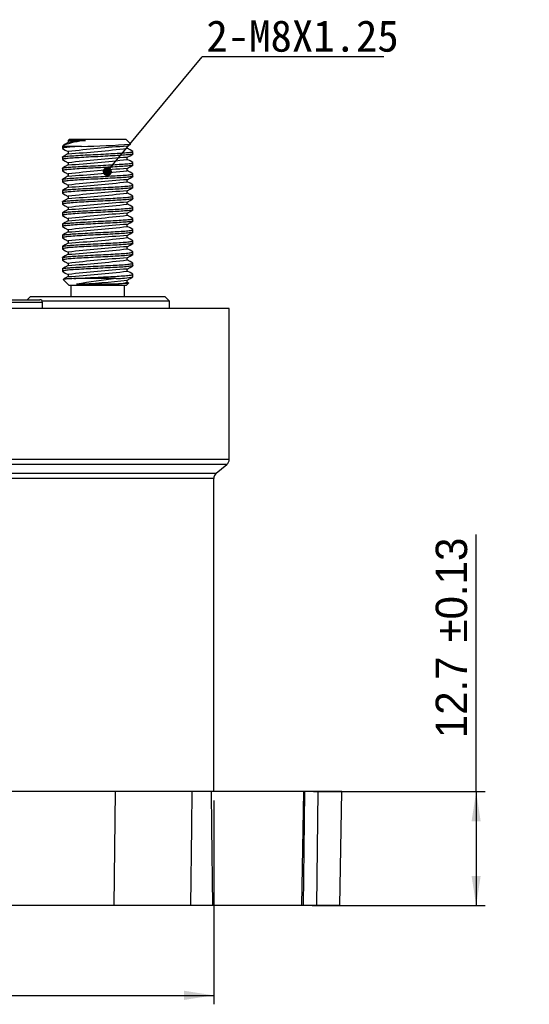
# Paper-space layout 'Sheet1' of a CAD drawing. Header units: millimetres. Extents: x 0 to 756, y -181 to 613.
# Tile 11 of 22: x 131 to 188, y 157 to 267. Entities that reach past the tile are written whole.
import ezdxf

# ---------------------------------------------------------------- set-up
doc = ezdxf.new("R2010")
doc.units = ezdxf.units.MM
doc.layers.add('DIMENSION', color=6, linetype='Continuous')
doc.styles.add('SLDTEXTSTYLE6', font='<Japanese Only Translation>')
doc.styles.add('SLDTEXTSTYLE7', font='SIMFANG.TTF')
doc.styles.get("Standard").update_dxf_attribs({"font": '<Japanese Only Translation>'})
doc.dimstyles.new('SLDDIMSTYLE2', dxfattribs={"dimtxt": 0.18, "dimasz": 1.016, "dimexe": 0, "dimexo": 0.0625, "dimgap": 0, "dimtad": 0, "dimtih": 1, "dimtoh": 1, "dimdec": 0, "dimrnd": 1e-09, "dimzin": 0, "dimdsep": 46, "dimtxsty": 'Standard', "dimblk1": 'DOT', "dimblk2": 'DOT', "dimsah": 1, "dimcen": 0.09, "dimadec": 0, "dimazin": 0, "dimtfac": 1.016, "dimtdec": 0, "dimtofl": 0, "dimtmove": 0, "dimatfit": 3, "dimldrblk": 'DOT', "dimfxl": 0, "dimfrac": 2, "dimtolj": 1, "dimtzin": 0, "dimarcsym": 0})
doc.dimstyles.new('SLDDIMSTYLE3', dxfattribs={"dimtxt": 3.5, "dimasz": 3.302, "dimexe": 0, "dimexo": 0.0625, "dimgap": 0.875, "dimtad": 1, "dimdec": 1, "dimrnd": 1e-09, "dimzin": 12, "dimdsep": 46, "dimtxsty": 'SLDTEXTSTYLE6', "dimsah": 1, "dimcen": 0.09, "dimadec": 0, "dimazin": 3, "dimtfac": 1, "dimtdec": 1, "dimtofl": 0, "dimtmove": 0, "dimatfit": 3, "dimfxl": 0, "dimfrac": 2, "dimtolj": 1, "dimtzin": 12, "dimarcsym": 0})
doc.dimstyles.new('SLDDIMSTYLE4', dxfattribs={"dimtxt": 3.5, "dimasz": 3.302, "dimexe": 0, "dimexo": 0.0625, "dimgap": 0.875, "dimtad": 1, "dimdec": 1, "dimrnd": 1e-09, "dimzin": 12, "dimdsep": 46, "dimtxsty": 'SLDTEXTSTYLE6', "dimsah": 1, "dimcen": 0.09, "dimadec": 0, "dimazin": 3, "dimtol": 1, "dimtp": 0.13, "dimtm": 0.13, "dimtfac": 1, "dimtofl": 0, "dimtmove": 0, "dimatfit": 3, "dimfxl": 0, "dimfrac": 2, "dimtolj": 1, "dimarcsym": 0})

# ---------------------------------------------------------------- blocks, each defined once
blk = doc.blocks.new('_D_1')
at = {"layer": 'DIMENSION', "color": 7}
for p, q in [((99.98, 179.77), (99.98, 157.07)), ((152.55, 179.77), (152.55, 157.07)), ((99.98, 158.07), (152.55, 158.07))]:
    blk.add_line(p, q, dxfattribs=at)
for points in [[(99.98, 158.07), (103.28, 157.56), (103.28, 158.58)], [(152.55, 158.07), (149.25, 158.58), (149.25, 157.56)]]:
    blk.add_solid(points, dxfattribs=at)
at = {"layer": 'DIMENSION', "color": 7, "char_height": 3.5, "attachment_point": 1, "style": 'SLDTEXTSTYLE6'}
for s, insert in [('%%c', (114.86, 162.58)), ('52.6', (119.97, 162.59))]:
    blk.add_mtext(s, dxfattribs=dict(at, insert=insert))
blk = doc.blocks.new('_D_2')
at = {"layer": 'DIMENSION', "color": 7}
for p, q in [((181.8, 180.77), (181.8, 209.41)), ((163.66, 180.77), (182.8, 180.77)), ((181.8, 180.77), (181.8, 168.07)), ((163.52, 168.07), (182.8, 168.07))]:
    blk.add_line(p, q, dxfattribs=at)
for points in [[(181.8, 180.77), (181.29, 177.47), (182.3, 177.47)], [(181.8, 168.07), (182.3, 171.37), (181.29, 171.37)]]:
    blk.add_solid(points, dxfattribs=at)
at = {"layer": 'DIMENSION', "color": 7, "char_height": 3.5, "attachment_point": 1, "rotation": 90, "style": 'SLDTEXTSTYLE6'}
for s, insert in [(' ±0.13', (177.29, 196.08)), ('12.7', (177.29, 186.72))]:
    blk.add_mtext(s, dxfattribs=dict(at, insert=insert))
blk = doc.blocks.new('SW_NOTE_0_7')
at = {"layer": 'DIMENSION', "color": 0}
blk.add_line((20.26, 0), (0, 0), dxfattribs=at)
at = {"layer": 'DIMENSION', "color": 0, "insert": (0.48, 4.09), "char_height": 3.5, "attachment_point": 1, "style": 'SLDTEXTSTYLE7'}
blk.add_mtext('2-M8X1.25 ', dxfattribs=at)
blk = doc.blocks.new('_Dot')
at = {"color": 0, "linetype": 'ByBlock', "lineweight": -2}
blk.add_line((-0.5, 0), (-1, 0), dxfattribs=at)
at = {"color": 0, "linetype": 'ByBlock', "const_width": 0.5}
blk.add_lwpolyline([(-0.25, 0, 1), (0.25, 0, 1)], format="xyb", close=True, dxfattribs=at)

psp = doc.layouts.new('Sheet1')

# ---------------------------------------------------------------- linework, layer by layer
at = {"color": 7, "linetype": 'Continuous', "lineweight": 25}
for p, q in [((136.44, 253.42), (136.31, 253.29)), ((142.79, 253.42), (136.44, 253.42)), ((143.3, 252.91), (142.79, 253.42)), ((135.77, 252.75), (135.68, 252.65)), ((135.68, 252.65), (135.68, 252.44)), ((137.82, 252.65), (135.68, 252.65)), ((136.31, 253.29), (136.31, 253.07)), ((136.31, 253.29), (138.27, 253.29)), ((142.92, 252.44), (142.92, 252.68)), ((135.68, 251.45), (135.68, 251.19)), ((136.31, 252.07), (136.31, 251.83)), ((142.92, 251.19), (142.92, 251.44)), ((143.55, 251.81), (143.55, 252.07)), ((135.68, 250.2), (135.68, 249.95)), ((136.31, 250.82), (136.31, 250.58)), ((142.92, 249.95), (142.92, 250.19)), ((143.55, 250.57), (143.55, 250.83)), ((136.31, 249.58), (136.31, 249.34)), ((143.55, 249.32), (143.55, 249.58)), ((135.68, 248.96), (135.68, 248.7)), ((136.31, 248.34), (136.31, 248.09)), ((142.92, 248.7), (142.92, 248.95)), ((143.55, 248.08), (143.55, 248.34)), ((135.68, 247.72), (135.68, 247.46)), ((136.31, 247.09), (136.31, 246.85)), ((142.92, 247.46), (142.92, 247.7)), ((143.55, 246.84), (143.55, 247.09)), ((135.68, 246.47), (135.68, 246.21)), ((136.31, 245.85), (136.31, 245.6)), ((142.92, 246.21), (142.92, 246.46)), ((143.55, 245.59), (143.55, 245.85)), ((135.68, 245.23), (135.68, 244.97)), ((142.92, 244.97), (142.92, 245.21)), ((135.68, 243.98), (135.68, 243.72)), ((136.31, 244.6), (136.31, 244.36)), ((142.92, 243.73), (142.92, 243.97)), ((143.55, 244.35), (143.55, 244.6)), ((135.68, 242.74), (135.68, 242.48)), ((136.31, 243.36), (136.31, 243.11)), ((142.92, 242.48), (142.92, 242.73)), ((143.55, 243.1), (143.55, 243.36)), ((135.68, 241.49), (135.68, 241.23)), ((136.31, 242.11), (136.31, 241.87)), ((142.92, 241.24), (142.92, 241.48)), ((143.55, 241.86), (143.55, 242.11)), ((135.68, 240.25), (135.68, 239.99)), ((136.31, 240.87), (136.31, 240.62)), ((142.92, 239.99), (142.92, 240.24)), ((143.55, 240.61), (143.55, 240.87)), ((136.31, 239.62), (136.31, 239.38)), ((143.55, 239.37), (143.55, 239.63)), ((135.68, 239), (135.68, 238.75)), ((136.31, 238.38), (136.31, 238.14)), ((142.92, 238.75), (142.92, 238.99)), ((143.55, 238.12), (143.55, 238.38)), ((135.78, 237.82), (136.44, 237.16)), ((142.79, 237.16), (136.44, 237.16)), ((136.64, 237.16), (136.64, 235.92)), ((141.67, 237.92), (136.96, 237.92)), ((141.13, 237.29), (137.25, 237.29)), ((142.59, 235.92), (142.59, 237.16)), ((142.79, 237.16), (143.05, 237.42)), ((142.92, 237.5), (142.92, 237.75)), ((143.05, 237.44), (142.92, 237.51)), ((132.12, 235.92), (131.77, 235.57)), ((132.12, 235.92), (141.94, 235.92)), ((141.94, 235.92), (147.12, 235.92)), ((147.62, 235.42), (147.12, 235.92)), ((129.78, 235.57), (133.17, 235.57)), ((133.47, 235.27), (129.78, 235.27)), ((142.09, 235.42), (133.43, 235.42)), ((133.47, 234.57), (133.47, 235.27)), ((147.62, 235.42), (142.09, 235.42)), ((147.62, 234.57), (147.62, 235.42)), ((154.27, 234.57), (98.26, 234.57)), ((154.27, 217.8), (154.27, 234.57)), ((98.26, 217.8), (154.27, 217.8)), ((154, 217.21), (126.27, 217.21)), ((152.83, 216.23), (154, 217.21)), ((99.7, 216.23), (152.83, 216.23)), ((152.55, 215.65), (126.27, 215.65)), ((152.55, 180.77), (152.55, 215.65)), ((141.56, 180.77), (110.97, 180.77)), ((141.56, 180.77), (141.43, 168.07)), ((150.1, 180.77), (141.56, 180.77)), ((152.28, 180.77), (150.1, 180.77)), ((162.58, 180.77), (152.28, 180.77)), ((162.36, 168.07), (162.58, 180.77)), ((162.66, 180.77), (162.58, 180.77)), ((164.14, 180.77), (162.66, 180.77)), ((164.14, 180.77), (164.02, 168.07)), ((166.83, 180.77), (164.14, 180.77)), ((166.61, 168.07), (166.83, 180.77)), ((141.43, 168.07), (111.1, 168.07)), ((149.98, 168.07), (141.43, 168.07)), ((152.42, 168.07), (149.98, 168.07)), ((162.36, 168.07), (152.42, 168.07)), ((162.52, 168.07), (162.36, 168.07)), ((164.02, 168.07), (162.52, 168.07)), ((166.61, 168.07), (164.02, 168.07))]:
    psp.add_line(p, q, dxfattribs=at)
at = {"color": 7, "linetype": 'Continuous', "lineweight": 25, "flags": 128}
for points in [[(137.82, 252.65), (137.57, 252.64), (137.32, 252.62), (137.09, 252.61), (136.88, 252.59), (136.68, 252.58), (136.5, 252.57), (136.33, 252.55), (136.18, 252.54), (136.05, 252.52), (135.94, 252.51), (135.84, 252.49), (135.77, 252.48), (135.72, 252.47), (135.69, 252.45), (135.68, 252.44), (135.69, 252.42), (135.69, 252.42)], [(135.69, 252.42), (136.01, 252.24), (136.31, 252.06)], [(136.33, 253.08), (136.01, 252.9), (135.83, 252.79)], [(142.9, 252.67), (143.22, 252.86), (143.29, 252.9)], [(143.54, 252.09), (143.22, 252.27), (142.92, 252.45)], [(135.68, 251.45), (135.68, 251.45), (135.69, 251.47), (135.73, 251.48), (135.79, 251.5), (135.87, 251.51), (135.96, 251.53), (136.07, 251.54), (136.2, 251.55), (136.34, 251.57), (136.5, 251.58), (136.64, 251.59), (136.79, 251.6), (136.96, 251.61), (137.19, 251.63), (137.43, 251.64), (137.69, 251.66), (137.96, 251.68), (138.24, 251.69), (138.53, 251.71), (138.82, 251.72), (139.11, 251.74), (139.39, 251.75), (139.68, 251.76), (139.97, 251.78), (140.26, 251.79), (140.54, 251.81), (140.83, 251.82), (141.08, 251.84), (141.33, 251.85), (141.58, 251.86), (141.8, 251.88), (142.02, 251.89), (142.24, 251.9), (142.45, 251.92), (142.64, 251.93), (142.82, 251.95), (142.98, 251.96), (143.12, 251.98), (143.24, 251.99), (143.34, 252.01), (143.42, 252.02), (143.48, 252.03), (143.52, 252.05), (143.55, 252.06), (143.55, 252.07), (143.54, 252.09)], [(143.55, 251.81), (143.55, 251.8), (143.52, 251.79), (143.47, 251.78), (143.41, 251.76), (143.32, 251.75), (143.21, 251.73), (143.08, 251.72), (142.93, 251.7), (142.78, 251.69), (142.61, 251.67), (142.42, 251.66), (142.23, 251.65), (142.02, 251.63), (141.79, 251.62), (141.55, 251.61), (141.29, 251.59), (141.02, 251.58), (140.75, 251.56), (140.46, 251.55), (140.19, 251.53), (139.92, 251.52), (139.65, 251.5), (139.38, 251.49), (139.11, 251.48), (138.85, 251.47), (138.59, 251.45), (138.33, 251.44), (138.07, 251.42), (137.82, 251.41), (137.57, 251.39), (137.32, 251.38), (137.09, 251.36), (136.88, 251.35), (136.68, 251.34), (136.5, 251.32), (136.33, 251.31), (136.18, 251.29), (136.05, 251.28), (135.94, 251.27), (135.84, 251.25), (135.77, 251.23), (135.72, 251.22), (135.69, 251.21), (135.68, 251.19), (135.69, 251.18), (135.69, 251.18)], [(136.33, 251.84), (136.01, 251.65), (135.69, 251.47)], [(142.9, 251.43), (143.22, 251.61), (143.54, 251.8)], [(143.54, 250.84), (143.22, 251.03), (142.92, 251.2)], [(135.68, 250.2), (135.68, 250.21), (135.69, 250.22), (135.73, 250.24), (135.79, 250.25), (135.87, 250.27), (135.96, 250.28), (136.07, 250.3), (136.2, 250.31), (136.34, 250.32), (136.5, 250.34), (136.64, 250.35), (136.79, 250.36), (136.96, 250.37), (137.19, 250.38), (137.43, 250.4), (137.69, 250.42), (137.96, 250.43), (138.24, 250.45), (138.53, 250.46), (138.82, 250.48), (139.11, 250.49), (139.39, 250.5), (139.68, 250.52), (139.97, 250.53), (140.26, 250.55), (140.54, 250.56), (140.83, 250.58), (141.08, 250.59), (141.33, 250.61), (141.58, 250.62), (141.8, 250.63), (142.02, 250.65), (142.24, 250.66), (142.45, 250.67), (142.64, 250.69), (142.82, 250.7), (142.98, 250.72), (143.12, 250.73), (143.24, 250.75), (143.34, 250.76), (143.42, 250.78), (143.48, 250.79), (143.52, 250.8), (143.55, 250.82), (143.55, 250.83), (143.54, 250.84)], [(143.55, 250.57), (143.55, 250.56), (143.52, 250.54), (143.47, 250.53), (143.41, 250.52), (143.32, 250.5), (143.21, 250.49), (143.08, 250.47), (142.93, 250.46), (142.78, 250.44), (142.61, 250.43), (142.42, 250.42), (142.23, 250.4), (142.02, 250.39), (141.79, 250.38), (141.55, 250.36), (141.29, 250.35), (141.02, 250.33), (140.75, 250.32), (140.46, 250.3), (140.19, 250.29), (139.92, 250.27), (139.65, 250.26), (139.38, 250.25), (139.11, 250.23), (138.85, 250.22), (138.59, 250.21), (138.33, 250.19), (138.07, 250.18), (137.82, 250.17), (137.57, 250.15), (137.32, 250.14), (137.09, 250.12), (136.88, 250.11), (136.68, 250.09), (136.5, 250.08), (136.33, 250.06), (136.18, 250.05), (136.05, 250.04), (135.94, 250.02), (135.84, 250.01), (135.77, 249.99), (135.72, 249.98), (135.69, 249.96), (135.68, 249.95), (135.69, 249.94), (135.69, 249.93)], [(135.69, 251.18), (136.01, 250.99), (136.31, 250.82)], [(136.33, 250.59), (136.01, 250.41), (135.69, 250.22)], [(142.9, 250.18), (143.22, 250.37), (143.54, 250.55)], [(135.68, 248.96), (135.68, 248.96), (135.69, 248.98), (135.73, 248.99), (135.79, 249.01), (135.87, 249.02), (135.96, 249.04), (136.07, 249.05), (136.2, 249.06), (136.34, 249.08), (136.5, 249.09), (136.64, 249.1), (136.79, 249.11), (136.96, 249.12), (137.19, 249.14), (137.43, 249.15), (137.69, 249.17), (137.96, 249.19), (138.24, 249.2), (138.53, 249.22), (138.82, 249.23), (139.11, 249.25), (139.39, 249.26), (139.68, 249.27), (139.97, 249.29), (140.26, 249.3), (140.54, 249.32), (140.83, 249.33), (141.08, 249.35), (141.33, 249.36), (141.58, 249.38), (141.8, 249.39), (142.02, 249.4), (142.24, 249.42), (142.45, 249.43), (142.64, 249.44), (142.82, 249.46), (142.98, 249.47), (143.12, 249.49), (143.24, 249.5), (143.34, 249.52), (143.42, 249.53), (143.48, 249.54), (143.52, 249.56), (143.55, 249.57), (143.55, 249.59), (143.54, 249.6)], [(143.55, 249.32), (143.55, 249.31), (143.52, 249.3), (143.47, 249.29), (143.41, 249.27), (143.32, 249.26), (143.21, 249.24), (143.08, 249.23), (142.93, 249.21), (142.78, 249.2), (142.61, 249.18), (142.42, 249.17), (142.23, 249.16), (142.02, 249.14), (141.79, 249.13), (141.55, 249.12), (141.29, 249.1), (141.02, 249.09), (140.75, 249.07), (140.46, 249.06), (140.19, 249.04), (139.92, 249.03), (139.65, 249.01), (139.38, 249), (139.11, 248.99), (138.85, 248.98), (138.59, 248.96), (138.33, 248.95), (138.07, 248.93), (137.82, 248.92), (137.57, 248.91), (137.32, 248.89), (137.09, 248.88), (136.88, 248.86), (136.68, 248.85), (136.5, 248.83), (136.33, 248.82), (136.18, 248.81), (136.05, 248.79), (135.94, 248.78), (135.84, 248.76), (135.77, 248.75), (135.72, 248.73), (135.69, 248.72), (135.68, 248.7), (135.69, 248.69), (135.69, 248.69)], [(135.69, 249.93), (136.01, 249.75), (136.31, 249.57)], [(136.33, 249.35), (136.01, 249.16), (135.69, 248.98)], [(142.9, 248.94), (143.22, 249.12), (143.54, 249.31)], [(143.54, 249.6), (143.22, 249.78), (142.92, 249.96)], [(135.68, 247.72), (135.68, 247.72), (135.69, 247.73), (135.73, 247.75), (135.79, 247.76), (135.87, 247.78), (135.96, 247.79), (136.07, 247.81), (136.2, 247.82), (136.34, 247.83), (136.5, 247.85), (136.64, 247.86), (136.79, 247.87), (136.96, 247.88), (137.19, 247.89), (137.43, 247.91), (137.69, 247.93), (137.96, 247.94), (138.24, 247.96), (138.53, 247.97), (138.82, 247.99), (139.11, 248), (139.39, 248.02), (139.68, 248.03), (139.97, 248.04), (140.26, 248.06), (140.54, 248.07), (140.83, 248.09), (141.08, 248.1), (141.33, 248.12), (141.58, 248.13), (141.8, 248.14), (142.02, 248.16), (142.24, 248.17), (142.45, 248.18), (142.64, 248.2), (142.82, 248.21), (142.98, 248.23), (143.12, 248.24), (143.24, 248.26), (143.34, 248.27), (143.42, 248.29), (143.48, 248.3), (143.52, 248.31), (143.55, 248.33), (143.55, 248.34), (143.54, 248.35)], [(143.55, 248.08), (143.55, 248.07), (143.52, 248.06), (143.47, 248.04), (143.41, 248.03), (143.32, 248.01), (143.21, 248), (143.08, 247.98), (142.93, 247.97), (142.78, 247.95), (142.61, 247.94), (142.42, 247.93), (142.23, 247.91), (142.02, 247.9), (141.79, 247.89), (141.55, 247.87), (141.29, 247.86), (141.02, 247.84), (140.75, 247.83), (140.46, 247.81), (140.19, 247.8), (139.92, 247.78), (139.65, 247.77), (139.38, 247.76), (139.11, 247.74), (138.85, 247.73), (138.59, 247.72), (138.33, 247.7), (138.07, 247.69), (137.82, 247.68), (137.57, 247.66), (137.32, 247.65), (137.09, 247.63), (136.88, 247.62), (136.68, 247.6), (136.5, 247.59), (136.33, 247.57), (136.18, 247.56), (136.05, 247.55), (135.94, 247.53), (135.84, 247.52), (135.77, 247.5), (135.72, 247.49), (135.69, 247.47), (135.68, 247.46), (135.69, 247.45), (135.69, 247.44)], [(135.69, 248.69), (136.01, 248.5), (136.31, 248.33)], [(136.33, 248.1), (136.01, 247.92), (135.69, 247.73)], [(142.9, 247.69), (143.22, 247.88), (143.54, 248.06)], [(143.54, 248.35), (143.22, 248.54), (142.92, 248.71)], [(135.68, 246.47), (135.68, 246.47), (135.69, 246.49), (135.73, 246.5), (135.79, 246.52), (135.87, 246.53), (135.96, 246.55), (136.07, 246.56), (136.2, 246.58), (136.34, 246.59), (136.5, 246.6), (136.64, 246.61), (136.79, 246.62), (136.96, 246.63), (137.19, 246.65), (137.43, 246.67), (137.69, 246.68), (137.96, 246.7), (138.24, 246.71), (138.53, 246.73), (138.82, 246.74), (139.11, 246.76), (139.39, 246.77), (139.68, 246.78), (139.97, 246.8), (140.26, 246.81), (140.54, 246.83), (140.83, 246.84), (141.08, 246.86), (141.33, 246.87), (141.58, 246.89), (141.8, 246.9), (142.02, 246.91), (142.24, 246.93), (142.45, 246.94), (142.64, 246.95), (142.82, 246.97), (142.98, 246.98), (143.12, 247), (143.24, 247.01), (143.34, 247.03), (143.42, 247.04), (143.48, 247.06), (143.52, 247.07), (143.55, 247.08), (143.55, 247.1), (143.54, 247.11)], [(143.55, 246.84), (143.55, 246.82), (143.52, 246.81), (143.47, 246.8), (143.41, 246.78), (143.32, 246.77), (143.21, 246.75), (143.08, 246.74), (142.93, 246.72), (142.78, 246.71), (142.61, 246.7), (142.42, 246.68), (142.23, 246.67), (142.02, 246.66), (141.79, 246.64), (141.55, 246.63), (141.29, 246.61), (141.02, 246.6), (140.75, 246.58), (140.46, 246.57), (140.19, 246.55), (139.92, 246.54), (139.65, 246.53), (139.38, 246.51), (139.11, 246.5), (138.85, 246.49), (138.59, 246.47), (138.33, 246.46), (138.07, 246.45), (137.82, 246.43), (137.57, 246.42), (137.32, 246.4), (137.09, 246.39), (136.88, 246.37), (136.68, 246.36), (136.5, 246.34), (136.33, 246.33), (136.18, 246.32), (136.05, 246.3), (135.94, 246.29), (135.84, 246.27), (135.77, 246.26), (135.72, 246.24), (135.69, 246.23), (135.68, 246.21), (135.69, 246.2), (135.69, 246.2)], [(135.69, 247.44), (136.01, 247.26), (136.31, 247.08)], [(136.33, 246.86), (136.01, 246.67), (135.69, 246.49)], [(142.9, 246.45), (143.22, 246.63), (143.54, 246.82)], [(143.54, 247.11), (143.22, 247.29), (142.92, 247.47)], [(135.68, 245.23), (135.68, 245.23), (135.69, 245.24), (135.73, 245.26), (135.79, 245.27), (135.87, 245.29), (135.96, 245.3), (136.07, 245.32), (136.2, 245.33), (136.34, 245.34), (136.5, 245.36), (136.64, 245.37), (136.79, 245.38), (136.96, 245.39), (137.19, 245.41), (137.43, 245.42), (137.69, 245.44), (137.96, 245.45), (138.24, 245.47), (138.53, 245.48), (138.82, 245.5), (139.11, 245.51), (139.39, 245.53), (139.68, 245.54), (139.97, 245.55), (140.26, 245.57), (140.54, 245.58), (140.83, 245.6), (141.08, 245.61), (141.33, 245.63), (141.58, 245.64), (141.8, 245.65), (142.02, 245.67), (142.24, 245.68), (142.45, 245.7), (142.64, 245.71), (142.82, 245.73), (142.98, 245.74), (143.12, 245.76), (143.24, 245.77), (143.34, 245.78), (143.42, 245.8), (143.48, 245.81), (143.52, 245.82), (143.55, 245.84), (143.55, 245.85), (143.54, 245.87)], [(135.69, 246.2), (136.01, 246.01), (136.31, 245.84)], [(143.54, 245.87), (143.22, 246.05), (142.92, 246.23)], [(143.55, 245.59), (143.55, 245.58), (143.52, 245.57), (143.47, 245.55), (143.41, 245.54), (143.32, 245.52), (143.21, 245.51), (143.08, 245.49), (142.93, 245.48), (142.78, 245.46), (142.61, 245.45), (142.42, 245.44), (142.23, 245.42), (142.02, 245.41), (141.79, 245.4), (141.55, 245.38), (141.29, 245.37), (141.02, 245.35), (140.75, 245.34), (140.46, 245.32), (140.19, 245.31), (139.92, 245.29), (139.65, 245.28), (139.38, 245.27), (139.11, 245.25), (138.85, 245.24), (138.59, 245.23), (138.33, 245.21), (138.07, 245.2), (137.82, 245.19), (137.57, 245.17), (137.32, 245.16), (137.09, 245.14), (136.88, 245.13), (136.68, 245.11), (136.5, 245.1), (136.33, 245.09), (136.18, 245.07), (136.05, 245.06), (135.94, 245.04), (135.84, 245.03), (135.77, 245.01), (135.72, 245), (135.69, 244.98), (135.68, 244.97), (135.69, 244.96), (135.69, 244.95)], [(135.68, 243.98), (135.68, 243.98), (135.69, 244), (135.73, 244.01), (135.79, 244.03), (135.87, 244.04), (135.96, 244.06), (136.07, 244.07), (136.2, 244.09), (136.34, 244.1), (136.5, 244.11), (136.64, 244.12), (136.79, 244.13), (136.96, 244.15), (137.19, 244.16), (137.43, 244.18), (137.69, 244.19), (137.96, 244.21), (138.24, 244.22), (138.53, 244.24), (138.82, 244.25), (139.11, 244.27), (139.39, 244.28), (139.68, 244.3), (139.97, 244.31), (140.26, 244.33), (140.54, 244.34), (140.83, 244.36), (141.08, 244.37), (141.33, 244.38), (141.58, 244.4), (141.8, 244.41), (142.02, 244.42), (142.24, 244.44), (142.45, 244.45), (142.64, 244.47), (142.82, 244.48), (142.98, 244.5), (143.12, 244.51), (143.24, 244.52), (143.34, 244.54), (143.42, 244.55), (143.48, 244.57), (143.52, 244.58), (143.55, 244.59), (143.55, 244.61), (143.54, 244.62)], [(136.33, 245.61), (136.01, 245.43), (135.69, 245.24)], [(135.69, 244.95), (136.01, 244.77), (136.31, 244.59)], [(142.9, 245.2), (143.22, 245.39), (143.54, 245.57)], [(143.54, 244.62), (143.22, 244.81), (142.92, 244.98)], [(143.55, 244.35), (143.55, 244.33), (143.52, 244.32), (143.47, 244.31), (143.41, 244.29), (143.32, 244.28), (143.21, 244.26), (143.08, 244.25), (142.93, 244.23), (142.78, 244.22), (142.61, 244.21), (142.42, 244.19), (142.23, 244.18), (142.02, 244.17), (141.79, 244.15), (141.55, 244.14), (141.29, 244.12), (141.02, 244.11), (140.75, 244.09), (140.46, 244.08), (140.19, 244.06), (139.92, 244.05), (139.65, 244.04), (139.38, 244.02), (139.11, 244.01), (138.85, 244), (138.59, 243.98), (138.33, 243.97), (138.07, 243.96), (137.82, 243.94), (137.57, 243.93), (137.32, 243.91), (137.09, 243.9), (136.88, 243.88), (136.68, 243.87), (136.5, 243.85), (136.33, 243.84), (136.18, 243.83), (136.05, 243.81), (135.94, 243.8), (135.84, 243.78), (135.77, 243.77), (135.72, 243.75), (135.69, 243.74), (135.68, 243.73), (135.69, 243.71), (135.69, 243.71)], [(136.33, 244.37), (136.01, 244.18), (135.69, 244)], [(135.69, 243.71), (136.01, 243.52), (136.31, 243.35)], [(142.9, 243.96), (143.22, 244.15), (143.54, 244.33)], [(143.54, 243.38), (143.22, 243.56), (142.92, 243.74)], [(135.68, 242.74), (135.68, 242.74), (135.69, 242.75), (135.73, 242.77), (135.79, 242.78), (135.87, 242.8), (135.96, 242.81), (136.07, 242.83), (136.2, 242.84), (136.34, 242.85), (136.5, 242.87), (136.64, 242.88), (136.79, 242.89), (136.96, 242.9), (137.19, 242.92), (137.43, 242.93), (137.69, 242.95), (137.96, 242.96), (138.24, 242.98), (138.53, 242.99), (138.82, 243.01), (139.11, 243.02), (139.39, 243.04), (139.68, 243.05), (139.97, 243.07), (140.26, 243.08), (140.54, 243.1), (140.83, 243.11), (141.08, 243.12), (141.33, 243.14), (141.58, 243.15), (141.8, 243.17), (142.02, 243.18), (142.24, 243.19), (142.45, 243.21), (142.64, 243.22), (142.82, 243.24), (142.98, 243.25), (143.12, 243.27), (143.24, 243.28), (143.34, 243.29), (143.42, 243.31), (143.48, 243.32), (143.52, 243.33), (143.55, 243.35), (143.55, 243.36), (143.54, 243.38)], [(143.55, 243.1), (143.55, 243.09), (143.52, 243.08), (143.47, 243.06), (143.41, 243.05), (143.32, 243.03), (143.21, 243.02), (143.08, 243), (142.93, 242.99), (142.78, 242.98), (142.61, 242.96), (142.42, 242.95), (142.23, 242.93), (142.02, 242.92), (141.79, 242.91), (141.55, 242.89), (141.29, 242.88), (141.02, 242.86), (140.75, 242.85), (140.46, 242.83), (140.19, 242.82), (139.92, 242.81), (139.65, 242.79), (139.38, 242.78), (139.11, 242.77), (138.85, 242.75), (138.59, 242.74), (138.33, 242.73), (138.07, 242.71), (137.82, 242.7), (137.57, 242.68), (137.32, 242.67), (137.09, 242.65), (136.88, 242.64), (136.68, 242.62), (136.5, 242.61), (136.33, 242.6), (136.18, 242.58), (136.05, 242.57), (135.94, 242.55), (135.84, 242.54), (135.77, 242.52), (135.72, 242.51), (135.69, 242.49), (135.68, 242.48), (135.69, 242.47), (135.69, 242.46)], [(136.33, 243.12), (136.01, 242.94), (135.69, 242.75)], [(135.69, 242.46), (136.01, 242.28), (136.31, 242.1)], [(142.9, 242.72), (143.22, 242.9), (143.54, 243.09)], [(143.54, 242.13), (143.22, 242.32), (142.92, 242.49)], [(135.68, 241.49), (135.68, 241.5), (135.69, 241.51), (135.73, 241.52), (135.79, 241.54), (135.87, 241.55), (135.96, 241.57), (136.07, 241.58), (136.2, 241.6), (136.34, 241.61), (136.5, 241.62), (136.64, 241.63), (136.79, 241.64), (136.96, 241.66), (137.19, 241.67), (137.43, 241.69), (137.69, 241.7), (137.96, 241.72), (138.24, 241.73), (138.53, 241.75), (138.82, 241.76), (139.11, 241.78), (139.39, 241.79), (139.68, 241.81), (139.97, 241.82), (140.26, 241.84), (140.54, 241.85), (140.83, 241.87), (141.08, 241.88), (141.33, 241.89), (141.58, 241.91), (141.8, 241.92), (142.02, 241.93), (142.24, 241.95), (142.45, 241.96), (142.64, 241.98), (142.82, 241.99), (142.98, 242.01), (143.12, 242.02), (143.24, 242.04), (143.34, 242.05), (143.42, 242.06), (143.48, 242.08), (143.52, 242.09), (143.55, 242.1), (143.55, 242.12), (143.54, 242.13)], [(143.55, 241.86), (143.55, 241.85), (143.52, 241.83), (143.47, 241.82), (143.41, 241.8), (143.32, 241.79), (143.21, 241.77), (143.08, 241.76), (142.93, 241.74), (142.78, 241.73), (142.61, 241.72), (142.42, 241.7), (142.23, 241.69), (142.02, 241.68), (141.79, 241.66), (141.55, 241.65), (141.29, 241.63), (141.02, 241.62), (140.75, 241.6), (140.46, 241.59), (140.19, 241.58), (139.92, 241.56), (139.65, 241.55), (139.38, 241.53), (139.11, 241.52), (138.85, 241.51), (138.59, 241.49), (138.33, 241.48), (138.07, 241.47), (137.82, 241.45), (137.57, 241.44), (137.32, 241.42), (137.09, 241.41), (136.88, 241.39), (136.68, 241.38), (136.5, 241.37), (136.33, 241.35), (136.18, 241.34), (136.05, 241.32), (135.94, 241.31), (135.84, 241.29), (135.77, 241.28), (135.72, 241.26), (135.69, 241.25), (135.68, 241.24), (135.69, 241.22), (135.69, 241.22)], [(136.33, 241.88), (136.01, 241.69), (135.69, 241.51)], [(142.9, 241.47), (143.22, 241.66), (143.54, 241.84)], [(135.68, 240.25), (135.68, 240.25), (135.69, 240.27), (135.73, 240.28), (135.79, 240.3), (135.87, 240.31), (135.96, 240.32), (136.07, 240.34), (136.2, 240.35), (136.34, 240.37), (136.5, 240.38), (136.64, 240.39), (136.79, 240.4), (136.96, 240.41), (137.19, 240.43), (137.43, 240.44), (137.69, 240.46), (137.96, 240.47), (138.24, 240.49), (138.53, 240.5), (138.82, 240.52), (139.11, 240.53), (139.39, 240.55), (139.68, 240.56), (139.97, 240.58), (140.26, 240.59), (140.54, 240.61), (140.83, 240.62), (141.08, 240.64), (141.33, 240.65), (141.58, 240.66), (141.8, 240.68), (142.02, 240.69), (142.24, 240.7), (142.45, 240.72), (142.64, 240.73), (142.82, 240.75), (142.98, 240.76), (143.12, 240.78), (143.24, 240.79), (143.34, 240.81), (143.42, 240.82), (143.48, 240.83), (143.52, 240.85), (143.55, 240.86), (143.55, 240.87), (143.54, 240.89)], [(143.55, 240.61), (143.55, 240.6), (143.52, 240.59), (143.47, 240.57), (143.41, 240.56), (143.32, 240.55), (143.21, 240.53), (143.08, 240.52), (142.93, 240.5), (142.78, 240.49), (142.61, 240.47), (142.42, 240.46), (142.23, 240.45), (142.02, 240.43), (141.79, 240.42), (141.55, 240.4), (141.29, 240.39), (141.02, 240.37), (140.75, 240.36), (140.46, 240.34), (140.19, 240.33), (139.92, 240.32), (139.65, 240.3), (139.38, 240.29), (139.11, 240.28), (138.85, 240.26), (138.59, 240.25), (138.33, 240.24), (138.07, 240.22), (137.82, 240.21), (137.57, 240.19), (137.32, 240.18), (137.09, 240.16), (136.88, 240.15), (136.68, 240.13), (136.5, 240.12), (136.33, 240.11), (136.18, 240.09), (136.05, 240.08), (135.94, 240.06), (135.84, 240.05), (135.77, 240.03), (135.72, 240.02), (135.69, 240.01), (135.68, 239.99), (135.69, 239.98), (135.69, 239.97)], [(135.69, 241.22), (136.01, 241.03), (136.31, 240.86)], [(136.33, 240.63), (136.01, 240.45), (135.69, 240.26)], [(142.9, 240.23), (143.22, 240.41), (143.54, 240.6)], [(143.54, 240.89), (143.22, 241.07), (142.92, 241.25)], [(135.68, 239), (135.68, 239.01), (135.69, 239.02), (135.73, 239.04), (135.79, 239.05), (135.87, 239.07), (135.96, 239.08), (136.07, 239.09), (136.2, 239.11), (136.34, 239.12), (136.5, 239.13), (136.64, 239.14), (136.79, 239.16), (136.96, 239.17), (137.19, 239.18), (137.43, 239.2), (137.69, 239.21), (137.96, 239.23), (138.24, 239.24), (138.53, 239.26), (138.82, 239.28), (139.11, 239.29), (139.39, 239.3), (139.68, 239.32), (139.97, 239.33), (140.26, 239.35), (140.54, 239.36), (140.83, 239.38), (141.08, 239.39), (141.33, 239.4), (141.58, 239.42), (141.8, 239.43), (142.02, 239.44), (142.24, 239.46), (142.45, 239.47), (142.64, 239.49), (142.82, 239.5), (142.98, 239.52), (143.12, 239.53), (143.24, 239.55), (143.34, 239.56), (143.42, 239.57), (143.48, 239.59), (143.52, 239.6), (143.55, 239.61), (143.55, 239.63), (143.54, 239.64)], [(143.55, 239.37), (143.55, 239.36), (143.52, 239.34), (143.47, 239.33), (143.41, 239.32), (143.32, 239.3), (143.21, 239.29), (143.08, 239.27), (142.93, 239.26), (142.78, 239.24), (142.61, 239.23), (142.42, 239.21), (142.23, 239.2), (142.02, 239.19), (141.79, 239.17), (141.55, 239.16), (141.29, 239.15), (141.02, 239.13), (140.75, 239.12), (140.46, 239.1), (140.19, 239.09), (139.92, 239.07), (139.65, 239.06), (139.38, 239.04), (139.11, 239.03), (138.85, 239.02), (138.59, 239.01), (138.33, 238.99), (138.07, 238.98), (137.82, 238.96), (137.57, 238.95), (137.32, 238.93), (137.09, 238.92), (136.88, 238.9), (136.68, 238.89), (136.5, 238.88), (136.33, 238.86), (136.18, 238.85), (136.05, 238.83), (135.94, 238.82), (135.84, 238.8), (135.77, 238.79), (135.72, 238.77), (135.69, 238.76), (135.68, 238.75), (135.69, 238.73), (135.69, 238.73)], [(135.69, 239.97), (136.01, 239.79), (136.31, 239.61)], [(136.33, 239.39), (136.01, 239.21), (135.69, 239.02)], [(142.9, 238.98), (143.22, 239.17), (143.54, 239.35)], [(143.54, 239.64), (143.22, 239.83), (142.92, 240)], [(135.69, 238.73), (136.01, 238.54), (136.31, 238.37)], [(136.33, 238.15), (136.01, 237.96), (135.79, 237.83)], [(136.96, 237.92), (137.19, 237.94), (137.43, 237.95), (137.69, 237.97), (137.96, 237.98), (138.24, 238), (138.53, 238.02), (138.82, 238.03), (139.11, 238.04), (139.39, 238.06), (139.68, 238.07), (139.97, 238.09), (140.26, 238.1), (140.54, 238.12), (140.83, 238.13), (141.08, 238.15), (141.33, 238.16), (141.58, 238.17), (141.8, 238.19), (142.02, 238.2), (142.24, 238.21), (142.45, 238.23), (142.64, 238.24), (142.82, 238.26), (142.98, 238.27), (143.12, 238.29), (143.24, 238.3), (143.34, 238.32), (143.42, 238.33), (143.48, 238.34), (143.52, 238.36), (143.55, 238.37), (143.55, 238.38), (143.54, 238.4)], [(142.9, 237.74), (143.22, 237.92), (143.54, 238.11)], [(143.54, 238.4), (143.22, 238.58), (142.92, 238.76)], [(136.96, 237.92), (136.73, 237.91), (136.53, 237.9), (136.34, 237.89), (136.18, 237.88), (136.05, 237.87), (135.94, 237.86), (135.86, 237.85), (135.81, 237.84), (135.78, 237.83), (135.78, 237.82)], [(143.05, 237.44), (143.06, 237.43), (143.05, 237.42), (143.01, 237.41), (142.96, 237.4), (142.88, 237.39), (142.77, 237.38), (142.64, 237.37), (142.49, 237.36), (142.33, 237.34), (142.14, 237.33), (141.93, 237.32), (141.75, 237.31), (141.55, 237.31), (141.35, 237.3), (141.13, 237.29)], [(150.1, 180.77), (150.06, 176.84), (149.98, 168.07)], [(152.28, 180.77), (152.32, 176.84), (152.42, 168.07)], [(162.66, 180.77), (162.62, 177.45), (162.52, 168.07)]]:
    psp.add_lwpolyline(points, dxfattribs=at)
at = {"color": 7, "linetype": 'Continuous', "lineweight": 25}
for centre, radius, start, end in [((138.77, 244.98), 8.32, 93.4257, 111.0858), ((151.35, 124.19), 128.76, 93.7651, 96.7064), ((138.52, 241.93), 11.36, 91.2282, 101.0668), ((128.53, 373.49), 121.91, 273.6715, 276.7774), ((137.17, 325.17), 72.52, 270.5117, 274.8437), ((151.35, 122.94), 128.76, 93.7651, 96.7064), ((128.53, 372.25), 121.91, 273.6715, 276.7774), ((151.35, 121.7), 128.76, 93.7651, 96.7064), ((128.53, 371), 121.91, 273.6715, 276.7774), ((151.35, 120.45), 128.76, 93.7651, 96.7064), ((128.53, 369.76), 121.91, 273.6715, 276.7774), ((151.35, 119.21), 128.76, 93.7651, 96.7064), ((128.53, 368.51), 121.91, 273.6715, 276.7774), ((151.35, 117.96), 128.76, 93.7651, 96.7064), ((128.53, 367.27), 121.91, 273.6715, 276.7774), ((151.35, 116.72), 128.76, 93.7651, 96.7064), ((128.53, 366.03), 121.91, 273.6715, 276.7774), ((151.35, 115.48), 128.76, 93.7651, 96.7064), ((128.53, 364.78), 121.91, 273.6715, 276.7774), ((151.35, 114.23), 128.76, 93.7651, 96.7064), ((128.53, 363.54), 121.91, 273.6715, 276.7774), ((151.35, 112.99), 128.76, 93.7651, 96.7064), ((151.35, 111.74), 128.76, 93.7651, 96.7064), ((128.53, 362.29), 121.91, 273.6715, 276.7774), ((128.53, 361.05), 121.91, 273.6715, 276.7774), ((151.35, 110.5), 128.76, 93.7651, 96.7064), ((128.53, 359.8), 121.91, 273.6715, 276.7774), ((141.67, 246.84), 8.91, 270.0197, 282.1841), ((148.97, 171.41), 66.91, 96.2601, 100.0857), ((131.93, 339.74), 102.59, 272.9749, 276.1388), ((141.29, 243.47), 6.18, 268.5345, 285.2305), ((133.17, 235.27), 0.3, 0, 90), ((153.51, 217.8), 0.762, 310.0071, 0), ((153.32, 215.65), 0.762, 130.0071, 180)]:
    psp.add_arc(centre, radius, start, end, dxfattribs=at)

# ---------------------------------------------------------------- block references
at = {"layer": 'DIMENSION', "color": 7}
psp.add_blockref('SW_NOTE_0_7', (151.26, 262.61), dxfattribs=at)

# ---------------------------------------------------------------- dimensions: what is measured, and where the dimension line sits
dim = psp.add_linear_dim(base=(181.8, 168.07), p1=(162.66, 180.77), p2=(162.52, 168.07), angle=90, dimstyle='SLDDIMSTYLE4', dxfattribs=at)
dim.commit()
dim.dimension.update_dxf_attribs({"geometry": '_D_2', "text_midpoint": (181.8, 198.06), "dimtype": 160})
dim = psp.add_linear_dim(base=(152.55, 158.07), p1=(99.98, 180.77), p2=(152.55, 180.77), text='%%c<>', dimstyle='SLDDIMSTYLE3', dxfattribs=at)
dim.commit()
dim.dimension.update_dxf_attribs({"geometry": '_D_1', "text_midpoint": (122.09, 158.07), "dimtype": 160})

# ---------------------------------------------------------------- leaders
psp.add_leader([(140.69, 249.84), (151.26, 262.61)], dimstyle='SLDDIMSTYLE2', dxfattribs=at)

doc.saveas('drawing.dxf')
